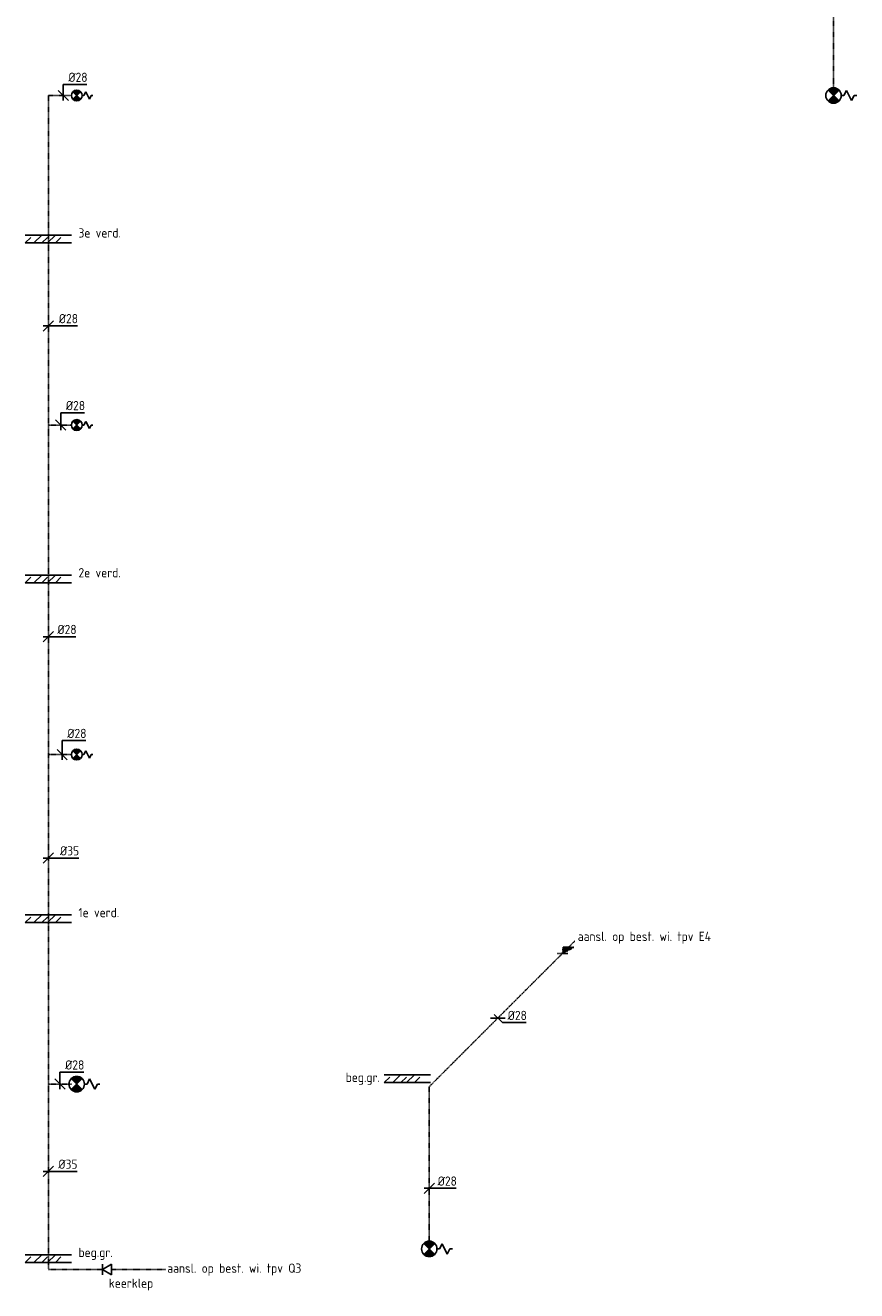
# Model space of a CAD drawing. Header units: millimetres. Extents: x 437 to 48624, y 626 to 41294.
# Tile 1 of 9: x 437 to 8514, y 626 to 12914. Entities that reach past the tile are written whole.
import ezdxf
from ezdxf.enums import TextEntityAlignment as Align

# ---------------------------------------------------------------- set-up
doc = ezdxf.new("R2010")
doc.units = ezdxf.units.MM
doc.header["$MEASUREMENT"] = 0
doc.linetypes.add('2322109', pattern=[10, 5, -2, 1, -2])
for name, color, linetype in [('WL531---', 5, '2322109'), ('WM531---', 1, 'Continuous'), ('WT531---', 7, 'Continuous')]:
    doc.layers.add(name, color=color, linetype=linetype)
doc.styles.add('BURO-018', font='BUROFONT', dxfattribs={"height": 1.8})
doc.styles.add('STABICAD-018', font='ISOCP.SHX', dxfattribs={"height": 1.8})

# ---------------------------------------------------------------- blocks, each defined once
blk = doc.blocks.new('PI_SYM064')
at = {"color": 0, "linetype": 'Continuous'}
for p, q in [((-1, 2.5), (1, 3.5)), ((0, 2), (-1, 2.5)), ((0, 4), (0, 4.5)), ((1, 3.5), (0, 4)), ((1.06, -1.06), (-1.06, 1.06)), ((-1.06, -1.06), (1.06, 1.06)), ((0, 1.5), (0, 2))]:
    blk.add_line(p, q, dxfattribs=at)
at = {"color": 0, "linetype": 'Continuous', "const_width": 1.5}
for points in [[(-0.53, 0.53, 0.414214), (-0.53, -0.53, 1)], [(0.53, 0.53, -0.414214), (0.53, -0.53, -1)]]:
    blk.add_lwpolyline(points, format="xyb", dxfattribs=at)
at = {"color": 0, "linetype": 'Continuous'}
blk.add_circle((0, 0), 1.5, dxfattribs=at)
blk = doc.blocks.new('*U45')
at = {"color": 0, "linetype": 'Continuous'}
for p, q in [((-50, -50), (50, 50)), ((-50, 0), (46, 0)), ((46, 0), (280, 0))]:
    blk.add_line(p, q, dxfattribs=at)
at = {"color": 0, "linetype": 'Continuous', "style": 'STABICAD-018'}
blk.add_text('%%c35', height=90, dxfattribs=at).set_placement((96, 25))
at = {"layer": 'WL531---', "color": 2, "style": 'BURO-018'}
blk.add_attdef('CODE', (-6814, -36236), '', height=1.2, dxfattribs=at)
blk = doc.blocks.new('*U46')
at = {"color": 0, "linetype": 'Continuous'}
for p, q in [((-50, -50), (50, 50)), ((-50, 0), (62, 0)), ((62, 0), (296, 0))]:
    blk.add_line(p, q, dxfattribs=at)
at = {"color": 0, "linetype": 'Continuous', "style": 'STABICAD-018'}
blk.add_text('%%c35', height=90, dxfattribs=at).set_placement((112, 25))
at = {"layer": 'WL531---', "color": 2, "style": 'BURO-018'}
blk.add_attdef('CODE', (-6814, -33685), '', height=1.2, dxfattribs=at)
blk = doc.blocks.new('*U47')
at = {"color": 0, "linetype": 'Continuous'}
for p, q in [((-50, -50), (50, 50)), ((-50, 0), (37, 0)), ((37, 0), (267, 0))]:
    blk.add_line(p, q, dxfattribs=at)
at = {"color": 0, "linetype": 'Continuous', "style": 'STABICAD-018'}
blk.add_text('%%c28', height=90, dxfattribs=at).set_placement((87, 25))
at = {"layer": 'WL531---', "color": 2, "style": 'BURO-018'}
blk.add_attdef('CODE', (-6814, -31044), '', height=1.2, dxfattribs=at)
blk = doc.blocks.new('*U48')
at = {"color": 0, "linetype": 'Continuous'}
for p, q in [((-50, -50), (50, 50)), ((-50, 0), (51, 0)), ((51, 0), (281, 0))]:
    blk.add_line(p, q, dxfattribs=at)
at = {"color": 0, "linetype": 'Continuous', "style": 'STABICAD-018'}
blk.add_text('%%c28', height=90, dxfattribs=at).set_placement((101, 25))
at = {"layer": 'WL531---', "color": 2, "style": 'BURO-018'}
blk.add_attdef('CODE', (-6814, -28025), '', height=1.2, dxfattribs=at)
blk = doc.blocks.new('*U49')
at = {"color": 0, "linetype": 'Continuous'}
for p, q in [((50, -50), (-50, 50)), ((0, -50), (0, 116)), ((0, 116), (230, 116))]:
    blk.add_line(p, q, dxfattribs=at)
at = {"color": 0, "linetype": 'Continuous', "style": 'STABICAD-018'}
blk.add_text('%%c28', height=90, dxfattribs=at).set_placement((50, 141))
at = {"layer": 'WL531---', "color": 2, "style": 'BURO-018'}
blk.add_attdef('CODE', (-6701, -35388), '', height=1.2, dxfattribs=at)
blk = doc.blocks.new('*U50')
at = {"color": 0, "linetype": 'Continuous'}
for p, q in [((0, -50), (0, 135)), ((0, 135), (230, 135)), ((50, -50), (-50, 50))]:
    blk.add_line(p, q, dxfattribs=at)
at = {"color": 0, "linetype": 'Continuous', "style": 'STABICAD-018'}
blk.add_text('%%c28', height=90, dxfattribs=at).set_placement((50, 160))
at = {"layer": 'WL531---', "color": 2, "style": 'BURO-018'}
blk.add_attdef('CODE', (-6680, -32188), '', height=1.2, dxfattribs=at)
blk = doc.blocks.new('*U51')
at = {"color": 0, "linetype": 'Continuous'}
for p, q in [((50, -50), (-50, 50)), ((0, -50), (0, 119)), ((0, 119), (230, 119))]:
    blk.add_line(p, q, dxfattribs=at)
at = {"color": 0, "linetype": 'Continuous', "style": 'STABICAD-018'}
blk.add_text('%%c28', height=90, dxfattribs=at).set_placement((50, 144))
at = {"layer": 'WL531---', "color": 2, "style": 'BURO-018'}
blk.add_attdef('CODE', (-6694, -28988), '', height=1.2, dxfattribs=at)
blk = doc.blocks.new('*U52')
at = {"color": 0, "linetype": 'Continuous'}
for p, q in [((50, -50), (-50, 50)), ((0, -50), (0, 107)), ((0, 107), (230, 107))]:
    blk.add_line(p, q, dxfattribs=at)
at = {"color": 0, "linetype": 'Continuous', "style": 'STABICAD-018'}
blk.add_text('%%c28', height=90, dxfattribs=at).set_placement((50, 132))
at = {"layer": 'WL531---', "color": 2, "style": 'BURO-018'}
blk.add_attdef('CODE', (-6670, -25788), '', height=1.2, dxfattribs=at)
blk = doc.blocks.new('PI_SYM125')
at = {"color": 0, "linetype": 'Continuous'}
for p, q in [((-1.25, 1.5), (1.25, 0)), ((-1.25, -1.5), (-1.25, 1.5)), ((1.25, 0), (-1.25, -1.5)), ((1.25, -1.5), (1.25, 1.5))]:
    blk.add_line(p, q, dxfattribs=at)
at = {"color": 0, "linetype": 'Continuous', "style": 'BURO-018'}
blk.add_attdef('PRODUCTCODE', text='', height=1.8, dxfattribs=at).set_placement((0, 0), align=Align.MIDDLE)
blk = doc.blocks.new('*U55')
at = {"color": 0, "linetype": 'Continuous'}
for p, q in [((-50, -50), (50, 50)), ((-50, 0), (32, 0)), ((32, 0), (262, 0))]:
    blk.add_line(p, q, dxfattribs=at)
at = {"color": 0, "linetype": 'Continuous', "style": 'STABICAD-018'}
blk.add_text('%%c28', height=90, dxfattribs=at).set_placement((82, 25))
at = {"color": 2, "style": 'STABICAD-018'}
blk.add_attdef('CODE', (-3114, -36400), '', height=1.2, dxfattribs=at)
blk = doc.blocks.new('*U56')
at = {"color": 0, "linetype": 'Continuous'}
for p, q in [((-71, 0), (71, 0)), ((-35, 35), (45, -45)), ((45, -45), (275, -45))]:
    blk.add_line(p, q, dxfattribs=at)
at = {"color": 0, "linetype": 'Continuous', "style": 'STABICAD-018'}
blk.add_text('%%c28', height=90, dxfattribs=at).set_placement((95, -20))
at = {"color": 2, "style": 'STABICAD-018'}
blk.add_attdef('CODE', (-2447, -34747), '', height=1.2, dxfattribs=at)

msp = doc.modelspace()

# ---------------------------------------------------------------- linework, layer by layer
for p, q in [((436.8, 10876), (886.8, 10876)), ((436.8, 10801), (489.6, 10853.9)), ((521.1, 10801), (596.1, 10876)), ((598.3, 10801), (651.2, 10853.9)), ((654, 10801), (729, 10876)), ((730.3, 10801), (783.1, 10853.9)), ((436.8, 10801), (886.8, 10801)), ((436.8, 7576), (886.8, 7576)), ((436.8, 7501), (489.6, 7553.9)), ((436.8, 7501), (886.8, 7501)), ((521.1, 7501), (596.1, 7576)), ((598.3, 7501), (651.2, 7553.9)), ((654, 7501), (729, 7576)), ((730.3, 7501), (783.1, 7553.9)), ((436.8, 4276), (886.8, 4276)), ((436.8, 4201), (489.6, 4253.9)), ((436.8, 4201), (886.8, 4201)), ((521.1, 4201), (596.1, 4276)), ((598.3, 4201), (651.2, 4253.9)), ((654, 4201), (729, 4276)), ((730.3, 4201), (783.1, 4253.9)), ((3924.3, 2722.9), (4374.3, 2722.9)), ((4008.6, 2647.9), (4083.6, 2722.9)), ((4141.5, 2647.9), (4216.5, 2722.9)), ((3924.3, 2647.9), (3977.2, 2700.7)), ((3924.3, 2647.9), (4374.3, 2647.9)), ((4085.9, 2647.9), (4138.7, 2700.7)), ((4217.8, 2647.9), (4270.7, 2700.7)), ((436.8, 976), (886.8, 976)), ((436.8, 901), (489.6, 953.9)), ((436.8, 901), (886.8, 901)), ((521.1, 901), (596.1, 976)), ((598.3, 901), (651.2, 953.9)), ((654, 901), (729, 976)), ((730.3, 901), (783.1, 953.9))]:
    msp.add_line(p, q)
at = {"layer": 'WL531---', "linetype": '2322109'}
for p, q in [((8289.2, 13580.6), (8289.2, 12307.4)), ((884.3, 12232.4), (661.8, 12232.4)), ((661.8, 12232.4), (661.8, 5832.4)), ((661.8, 9032.4), (884.3, 9032.4)), ((661.8, 5832.4), (884.3, 5832.4)), ((661.8, 5832.4), (661.8, 832.4)), ((4361.3, 2607.2), (5775.5, 4021.4)), ((661.8, 2632.4), (884.3, 2632.4)), ((4361.3, 1107.2), (4361.3, 2607.2)), ((661.8, 832.4), (1187.2, 832.4)), ((1274.7, 832.4), (1800, 832.4))]:
    msp.add_line(p, q, dxfattribs=at)
at = {"layer": 'WL531---', "color": 2, "linetype": '2322109'}
for p, q in [((5662.6, 3961), (5655, 3900.9)), ((5655, 3900.9), (5767.6, 3961)), ((5662.6, 3961), (5767.6, 3961)), ((5602.5, 3900.9), (5707.5, 3900.9))]:
    msp.add_line(p, q, dxfattribs=at)
at = {"layer": 'WL531---', "color": 2}
msp.add_solid([(5662.6, 3961), (5655, 3900.9), (5767.6, 3961)], dxfattribs=at)

# ---------------------------------------------------------------- block references
at = {"layer": 'WL531---', "color": 2, "linetype": '2322109'}
for name, p, xscale, yscale, zscale, rotation in [('PI_SYM064', (8289.2, 12232.4), 50, 50, 50, 270), ('PI_SYM064', (936.8, 12232.4), 35, 35, 35, 270), ('PI_SYM064', (936.8, 9032.4), 35, 35, 35, 270), ('PI_SYM064', (936.8, 5832.4), 35, 35, 35, 270), ('PI_SYM064', (936.8, 2632.4), 50, 50, 50, 270), ('PI_SYM064', (4361.3, 1032.2), 50, 50, 50, 270), ('PI_SYM125', (1230.9, 832.4), 35, 35, 35, 180)]:
    msp.add_blockref(name, p, dxfattribs=dict(at, xscale=xscale, yscale=yscale, zscale=zscale, rotation=rotation))
at = {"layer": 'WM531---', "linetype": 'Continuous'}
for name, p in [('*U52', (805.3, 12232.4)), ('*U48', (661.8, 9995.4)), ('*U51', (781.4, 9032.4)), ('*U47', (661.8, 6977)), ('*U50', (794.9, 5832.4)), ('*U46', (661.8, 4827.6)), ('*U56', (5028.2, 3274)), ('*U49', (773.9, 2632.4)), ('*U45', (661.8, 1784.7)), ('*U55', (4361.3, 1620.6))]:
    msp.add_blockref(name, p, dxfattribs=at)

# ---------------------------------------------------------------- texts
at = {"color": 1, "style": 'STABICAD-018'}
for s, p in [('3e verd.', (953.6, 10853.1)), ('2e verd.', (953.6, 7553.1)), ('1e verd.', (953.6, 4253.1)), ('beg.gr.', (3549.3, 2652.7)), ('beg.gr.', (953.6, 953.1))]:
    msp.add_text(s, height=90, dxfattribs=at).set_placement(p)
at = {"layer": 'WT531---', "color": 1, "style": 'STABICAD-018'}
for s, p in [('aansl. op best. wi. tpv E4', (5804.2, 4022.1)), ('aansl. op best. wi. tpv Q3', (1815.7, 800.1)), ('keerklep', (1247.6, 654.4))]:
    msp.add_text(s, height=90, dxfattribs=at).set_placement(p)

doc.saveas('drawing.dxf')
